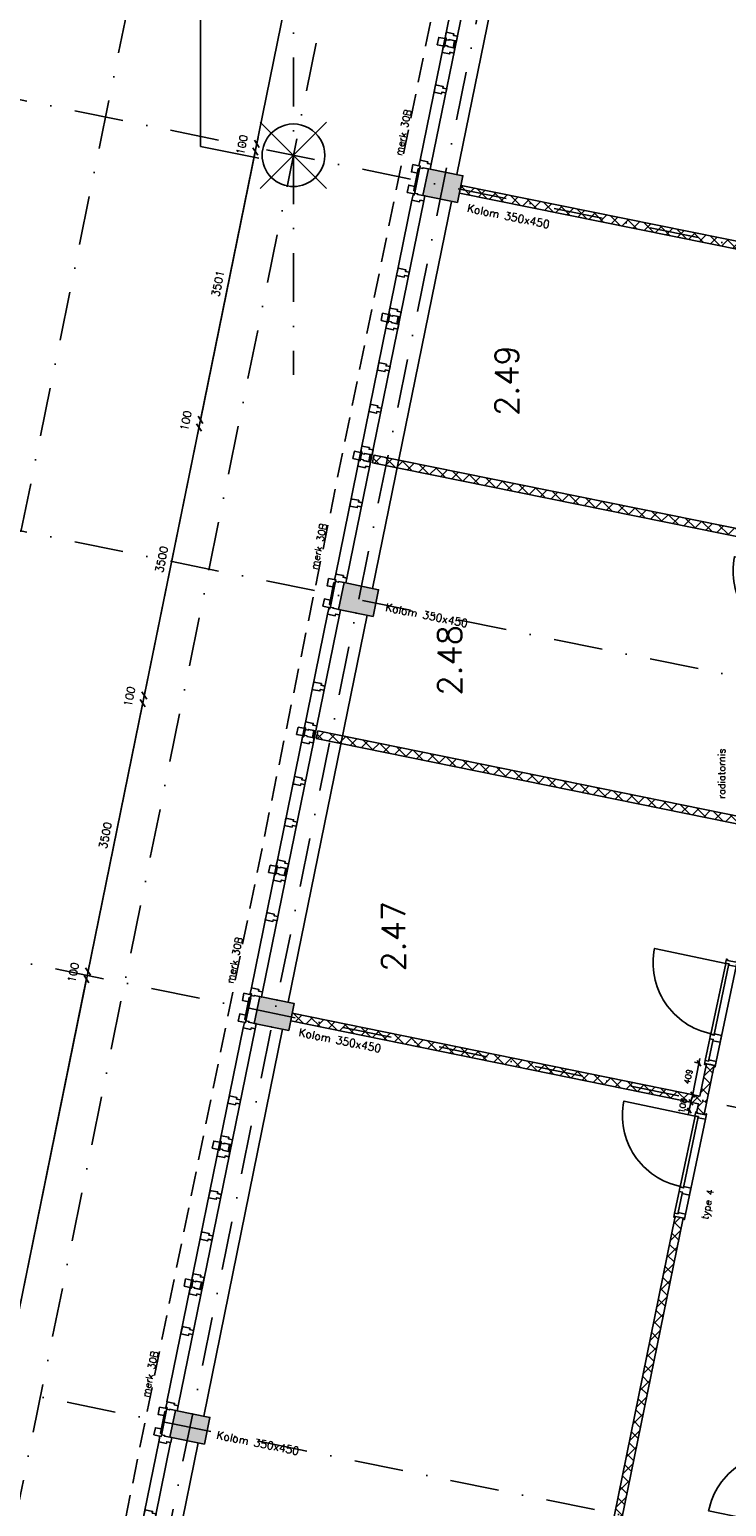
# Model space of a CAD drawing. Extents: x -33346 to 151546, y -8083 to 129543.
# Tile 46 of 68: x 24143 to 33046, y 66172 to 85055. Entities that reach past the tile are written whole.
import ezdxf

# ---------------------------------------------------------------- set-up
doc = ezdxf.new("R2010")
doc.units = 0
doc.header["$LTSCALE"] = 50
doc.header["$MEASUREMENT"] = 0
doc.header["$PDSIZE"] = -1
for name, pattern in [('HIDDEN', [9.375, 6.25, -3.125]), ('XREF2$0$DASHDOT', [25, 12.5, -6.25, 0, -6.25]), ('XREF2$0$DD1', [2.66667, 1.66667, -0.5, 0, -0.5])]:
    doc.linetypes.add(name, pattern=pattern)
doc.layers.get('0').update_dxf_attribs({"linetype": 'CONTINUOUS'})
doc.layers.get('DEFPOINTS').update_dxf_attribs({"linetype": 'CONTINUOUS'})
for name, color, linetype in [('_ARCHIEFKASTEN', 1, 'CONTINUOUS'), ('A--A22--_F123-', 9, 'CONTINUOUS'), ('A--A28--_F12--', 7, 'CONTINUOUS'), ('A--A32--_F-2--', 9, 'CONTINUOUS'), ('A--A42--_F-23-', 9, 'CONTINUOUS'), ('A--L21--', 3, 'CONTINUOUS'), ('A--L22--_F-2--', 7, 'CONTINUOUS'), ('A--L22A2_BINNENWAND', 2, 'CONTINUOUS'), ('A--L27AC2_DAKEN', 2, 'HIDDEN'), ('A--L28--_F12--', 7, 'CONTINUOUS'), ('A--L31--', 2, 'CONTINUOUS'), ('A--L31A1_BUITENKOZIJN', 1, 'CONTINUOUS'), ('A--L32--', 7, 'CONTINUOUS'), ('A--L32--_F-23-', 2, 'CONTINUOUS'), ('A--L32--_F123-', 1, 'CONTINUOUS'), ('A--L32--_F123-DRAAIR', 7, 'CONTINUOUS'), ('A--L42--', 7, 'CONTINUOUS'), ('A--L42--_F-23-', 7, 'CONTINUOUS'), ('A--M$1A-_F123-', 1, 'CONTINUOUS'), ('A--M1$A-_F123-', 1, 'CONTINUOUS'), ('A--T$1A-25_TEKST', 2, 'CONTINUOUS'), ('A--T$1A-_F123-_RNR', 4, 'CONTINUOUS'), ('A--T01A-70_TEKST', 5, 'CONTINUOUS'), ('TEKST_KOZIJNMERK', 2, 'CONTINUOUS'), ('X--LR---_CP', 7, 'CONTINUOUS'), ('XREF2$0$A--L$7A-_STRAMIEN', 1, 'XREF2$0$DASHDOT'), ('XREF2$0$A--L90--_F---402', 250, 'CONTINUOUS'), ('XREF2$0$A--L90--_F-23-', 7, 'CONTINUOUS'), ('XREF2$0$A--L90--_F123-', 7, 'CONTINUOUS'), ('XREF2$0$STRAMIEN', 1, 'XREF2$0$DD1')]:
    doc.layers.add(name, color=color, linetype=linetype)
doc.styles.add('ALFA-0_25', font='ROMANS')
doc.styles.add('B-01', font='SIMPLEX.SHX', dxfattribs={"width": 0.8, "height": 4.5})
doc.styles.add('HIEMSTRA', font='romans.shx')
doc.dimstyles.get("Standard").update_dxf_attribs({"dimscale": 40, "dimtxt": 2.5, "dimasz": 2, "dimexe": 0.3, "dimexo": 0.3, "dimgap": 2, "dimtad": 1, "dimdec": 0, "dimzin": 0, "dimtxsty": 'HIEMSTRA', "dimblk1": 'OBLIQUE', "dimblk2": 'OBLIQUE', "dimsah": 1, "dimcen": -0.09, "dimdle": 0.3, "dimse1": 1, "dimclrd": 2, "dimclre": 2, "dimclrt": 3, "dimazin": 3, "dimtfac": 1, "dimtdec": 4, "dimtofl": 0, "dimtmove": 0, "dimatfit": 3, "dimtvp": 625, "dimtolj": 1, "dimtzin": 0})
doc.dimstyles.new('STANDARD$0', dxfattribs={"dimscale": 50, "dimtxt": 2.5, "dimasz": 2, "dimexe": 2, "dimexo": 0, "dimgap": 2, "dimtad": 1, "dimdec": 0, "dimzin": 0, "dimtxsty": 'ALFA-0_25', "dimblk1": 'OBLIQUE', "dimblk2": 'OBLIQUE', "dimsah": 1, "dimcen": -3, "dimdle": 2, "dimclrd": 1, "dimclre": 1, "dimclrt": 2, "dimazin": 3, "dimtfac": 0.666667, "dimtofl": 0, "dimtmove": 0, "dimatfit": 3, "dimtvp": 0.833333, "dimtolj": 1, "dimtzin": 0})

# ---------------------------------------------------------------- blocks, each defined once
blk = doc.blocks.new('DR_930TYPE4')
at = {"layer": 'A--L32--_F123-', "color": 1}
for p, q in [((67, 0), (1307, 0)), ((1038, -139), (1322, -139)), ((1057, -94), (1307, -94))]:
    blk.add_line(p, q, dxfattribs=at)
at = {"layer": 'A--L32--_F123-'}
for points in [[(0, -9), (0, 0), (67, 0), (67, -94), (52, -94), (52, -139), (0, -139), (0, -121), (12, -121), (12, -9), (0, -9)], [(969, 0), (1055, 0), (1057, 0), (1057, -94), (1057, -94), (1040, -94), (1040, -137), (1038, -139), (986, -139), (984, -137), (984, -94), (969, -94), (967, -94), (967, 0)], [(1374, -9), (1374, 0), (1307, 0), (1307, -94), (1322, -94), (1322, -139), (1374, -139), (1374, -121), (1362, -121), (1362, -9), (1374, -9)], [(54, -96), (54, -136), (980, -136), (977, -96), (54, -96)]]:
    blk.add_lwpolyline(points, close=True, dxfattribs=at)
blk.add_point((1374, 0), dxfattribs=at)
blk.add_point((1374, 0), dxfattribs=at)
at = {"layer": 'A--L32--_F123-DRAAIR', "color": 1}
blk.add_lwpolyline([(54, -136), (54, -1066, 0.414214), (973, -136)], format="xyb", dxfattribs=at)
at = {"layer": 'X--LR---_CP', "color": 1, "linetype": 'CONTINUOUS'}
blk.add_point((0, 0), dxfattribs=at)
at = {"layer": 'X--LR---_CP', "color": 1}
blk.add_point((982, 0), dxfattribs=at)
blk = doc.blocks.new('*U895')
at = {"layer": 'A--A22--_F123-', "linetype": 'CONTINUOUS'}
h = blk.add_hatch(dxfattribs=at)
h.set_pattern_fill('ALFAKRS', color=256, scale=120, style=0)
h.set_pattern_definition([(45, (-27489.49, -72430.89), (-84.85281, 84.85281), []), (135, (-27489.49, -72430.89), (-84.85281, -84.85281), [])])
h.paths.add_polyline_path([(0, 0), (10, 49), (5218, -1012), (5257, -1071), (5198, -1110), (-10, -49)])
at = {"layer": 'A--L22--_F-2--', "color": 2, "linetype": 'CONTINUOUS'}
for points in [[(0, 0), (-10, -49), (5198, -1110), (5198, -1110)], [(0, 0), (10, 49), (5218, -1012), (5218, -1012)]]:
    blk.add_lwpolyline(points, dxfattribs=at)
blk = doc.blocks.new('*U894')
at = {"layer": 'A--A22--_F123-', "linetype": 'CONTINUOUS'}
h = blk.add_hatch(dxfattribs=at)
h.set_pattern_fill('ALFAKRS', color=256, scale=120, style=0)
h.set_pattern_definition([(45, (-27816, -76038.55), (-84.85281, 84.85281), []), (135, (-27816, -76038.55), (-84.85281, -84.85281), [])])
h.paths.add_polyline_path([(0, 0), (10, 49), (5709, -1107), (5650, -1146), (5591, -1185), (-10, -49)])
at = {"layer": 'A--L22--_F-2--', "color": 2, "linetype": 'CONTINUOUS'}
for points in [[(0, 0), (-10, -49), (5591, -1185), (5591, -1185)], [(0, 0), (10, 49), (5709, -1107), (5709, -1107)]]:
    blk.add_lwpolyline(points, dxfattribs=at)
blk = doc.blocks.new('*U893')
at = {"layer": 'A--A22--_F123-', "linetype": 'CONTINUOUS'}
h = blk.add_hatch(dxfattribs=at)
h.set_pattern_fill('ALFAKRS', color=256, scale=120, style=0)
h.set_pattern_definition([(45, (-28534.57, -79565.87), (-84.85281, 84.85281), []), (135, (-28534.57, -79565.87), (-84.85281, -84.85281), [])])
h.paths.add_polyline_path([(0, 0), (10, 49), (5611, -1087), (5650, -1146), (5591, -1185), (-10, -49)])
at = {"layer": 'A--L22--_F-2--', "color": 2, "linetype": 'CONTINUOUS'}
for points in [[(0, 0), (-10, -49), (5591, -1185), (5591, -1185)], [(0, 0), (10, 49), (5611, -1087), (5611, -1087)]]:
    blk.add_lwpolyline(points, dxfattribs=at)
blk = doc.blocks.new('*U891')
at = {"layer": 'A--A22--_F123-', "linetype": 'CONTINUOUS'}
h = blk.add_hatch(dxfattribs=at)
h.set_pattern_fill('ALFAKRS', color=256, scale=120, style=0)
h.set_pattern_definition([(45, (-32442.03, -69869.83), (-84.85281, 84.85281), []), (135, (-32442.03, -69869.83), (-84.85281, -84.85281), [])])
h.paths.add_polyline_path([(0, 0), (49, -10), (-1193, -6108), (-1242, -6098), (-1291, -6088), (-49, 10)])
at = {"layer": 'A--L22--_F-2--', "color": 2, "linetype": 'CONTINUOUS'}
for points in [[(0, 0), (-49, 10), (-1291, -6088), (-1242, -6098)], [(0, 0), (49, -10), (-1193, -6108), (-1242, -6098)]]:
    blk.add_lwpolyline(points, dxfattribs=at)
blk = doc.blocks.new('*U890')
at = {"layer": 'A--A22--_F123-', "linetype": 'CONTINUOUS'}
h = blk.add_hatch(dxfattribs=at)
h.set_pattern_fill('ALFAKRS', color=256, scale=120, style=0)
h.set_pattern_definition([(45, (-32746.59, -71360.01), (-84.85281, 84.85281), []), (135, (-32746.59, -71360.01), (-84.85281, -84.85281), [])])
h.paths.add_polyline_path([(0, 0), (49, -10), (15, -177), (-34, -167), (-83, -157), (-59, -39)])
at = {"layer": 'A--L22--_F-2--', "color": 2, "linetype": 'CONTINUOUS'}
for points in [[(-59, -39), (-59, -39), (-83, -157), (-34, -167)], [(49, -10), (49, -10), (15, -177), (-34, -167)]]:
    blk.add_lwpolyline(points, dxfattribs=at)
blk = doc.blocks.new('*U834')
at = {"layer": 'A--A22--_F123-', "linetype": 'CONTINUOUS'}
h = blk.add_hatch(dxfattribs=at)
h.set_pattern_fill('ALFAKRS', color=256, scale=120, style=0)
h.set_pattern_definition([(45, (-29645.3, -83014.09), (-84.85281, 84.85281), []), (135, (-29645.3, -83014.09), (-84.85281, -84.85281), [])])
h.paths.add_polyline_path([(0, 0), (10, 49), (5008, -964), (4998, -1013), (4988, -1062), (-10, -49)])
at = {"layer": 'A--L22--_F-2--', "color": 2, "linetype": 'CONTINUOUS'}
for points in [[(0, 0), (-10, -49), (4988, -1062), (4998, -1013)], [(0, 0), (10, 49), (5008, -964), (4998, -1013)]]:
    blk.add_lwpolyline(points, dxfattribs=at)
blk = doc.blocks.new('*U814')
at = {"layer": 'A--A22--_F123-', "linetype": 'CONTINUOUS'}
h = blk.add_hatch(dxfattribs=at)
h.set_pattern_fill('ALFAKRS', color=256, scale=120, style=0)
h.set_pattern_definition([(45, (-32840.33, -71821.62), (-84.85281, 84.85281), []), (135, (-32840.33, -71821.62), (-84.85281, -84.85281), [])])
h.paths.add_polyline_path([(0, 0), (49, -10), (-45, -472), (-94, -462), (-133, -403), (-49, 10)])
at = {"layer": 'A--L22--_F-2--', "color": 2, "linetype": 'CONTINUOUS'}
for points in [[(0, 0), (-49, 10), (-133, -403), (-133, -403)], [(0, 0), (49, -10), (-45, -472), (-45, -472)]]:
    blk.add_lwpolyline(points, dxfattribs=at)
blk = doc.blocks.new('XREF2$0$S090024-')
at = {"layer": 'XREF2$0$A--L90--_F---402', "linetype": 'CONTINUOUS'}
for points in [[(-0.000001, 5.999999), (-0.000001, -6)], [(-6.000001, 0), (5.999999, 0)]]:
    blk.add_lwpolyline(points, dxfattribs=at)
blk.add_lwpolyline([(-4.000001, 0, 1), (3.999998, 0, 1)], format="xyb", close=True, dxfattribs=at)
at = {"layer": 'XREF2$0$A--L90--_F-23-', "color": 255}
blk.add_circle((0, 0), 0.0123, dxfattribs=at)
at = {"layer": 'XREF2$0$A--L90--_F123-', "color": 2, "linetype": 'CONTINUOUS'}
for points in [[(-0.000001, 5.999999), (-0.000001, -6)], [(-6.000001, 0), (5.999999, 0)]]:
    blk.add_lwpolyline(points, dxfattribs=at)
blk.add_lwpolyline([(-4.000001, 0, 1), (3.999998, 0, 1)], format="xyb", close=True, dxfattribs=at)
blk = doc.blocks.new('XREF2')
at = {"layer": 'XREF2$0$A--L$7A-_STRAMIEN'}
for p, q in [((-38410.733, 89013.047), (-64231.371, -37744.184)), ((-46967.857, 69048.716), (-68542.883, -36866.195)), ((-44567.212, 68559.429), (-66142.131, -37354.959)), ((-48103.183, 63702.069), (-48103.183, 48393.488)), ((-33134.933, 48151.782), (-53629.97, 52326.651)), ((-33134.934, 42640.886), (-54707.823, 47035.316)), ((-39504.739, 38427.529), (-55785.676, 41743.98)), ((-40582.592, 33136.193), (-56863.529, 36452.644))]:
    blk.add_line(p, q, dxfattribs=at)
at = {"layer": 'XREF2$0$STRAMIEN', "linetype": 'XREF2$0$DASHDOT', "xscale": 100, "yscale": 100, "rotation": 315}
blk.add_blockref('XREF2$0$S090024-', (-48103.183, 51200.836), dxfattribs=at)
blk = doc.blocks.new('_OBLIQUE')
at = {"color": 0, "linetype": 'BYBLOCK'}
blk.add_line((-0.5, -0.5), (0.5, 0.5), dxfattribs=at)
blk = doc.blocks.new('*D202')
at = {"color": 2, "linetype": 'BYBLOCK'}
for p, q in [((27046, 83595), (27062, 83673)), ((27026, 83497), (27010, 83418)), ((27046, 83595), (27026, 83497))]:
    blk.add_line(p, q, dxfattribs=at)
at = {"layer": 'DEFPOINTS', "color": 0, "linetype": 'BYBLOCK'}
for p in [(27026, 83497), (27026, 83497), (27046, 83595)]:
    blk.add_point(p, dxfattribs=at)
at = {"color": 2, "linetype": 'BYBLOCK', "xscale": 80, "yscale": 80, "zscale": 80}
for p, rotation in [((27026, 83497), 78.48631538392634), ((27046, 83595), 258.4863153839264)]:
    blk.add_blockref('_OBLIQUE', p, dxfattribs=dict(at, rotation=rotation))
at = {"color": 3, "linetype": 'BYBLOCK', "insert": (26857, 83582), "char_height": 100, "attachment_point": 5, "rotation": 78.4863, "style": 'HIEMSTRA'}
blk.add_mtext('\\A1;100', dxfattribs=at)
blk = doc.blocks.new('*D203')
at = {"color": 2, "linetype": 'BYBLOCK'}
blk.add_line((27028, 83508), (26325, 80055), dxfattribs=at)
at = {"layer": 'DEFPOINTS', "color": 0, "linetype": 'BYBLOCK'}
for p in [(27026, 83497), (26327, 80067), (26327, 80067)]:
    blk.add_point(p, dxfattribs=at)
at = {"color": 2, "linetype": 'BYBLOCK', "xscale": 80, "yscale": 80, "zscale": 80}
for p, rotation in [((27026, 83497), 78.48629033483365), ((26327, 80067), 258.4862903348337)]:
    blk.add_blockref('_OBLIQUE', p, dxfattribs=dict(at, rotation=rotation))
at = {"color": 3, "linetype": 'BYBLOCK', "insert": (26549, 81808), "char_height": 100, "attachment_point": 5, "rotation": 78.4863, "style": 'HIEMSTRA'}
blk.add_mtext('\\A1;3501', dxfattribs=at)
blk = doc.blocks.new('*D204')
at = {"color": 2, "linetype": 'BYBLOCK'}
for p, q in [((26327, 80067), (26307, 79969)), ((26327, 80067), (26343, 80145)), ((26307, 79969), (26291, 79890))]:
    blk.add_line(p, q, dxfattribs=at)
at = {"layer": 'DEFPOINTS', "color": 0, "linetype": 'BYBLOCK'}
for p in [(26327, 80067), (26307, 79969), (26307, 79969)]:
    blk.add_point(p, dxfattribs=at)
at = {"color": 2, "linetype": 'BYBLOCK', "xscale": 80, "yscale": 80, "zscale": 80}
for p, rotation in [((26327, 80067), 258.4862652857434), ((26307, 79969), 78.48626528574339)]:
    blk.add_blockref('_OBLIQUE', p, dxfattribs=dict(at, rotation=rotation))
at = {"color": 3, "linetype": 'BYBLOCK', "insert": (26139, 80054), "char_height": 100, "attachment_point": 5, "rotation": 78.4863, "style": 'HIEMSTRA'}
blk.add_mtext('\\A1;100', dxfattribs=at)
blk = doc.blocks.new('*D205')
at = {"color": 2, "linetype": 'BYBLOCK'}
blk.add_line((26309, 79980), (25606, 76527), dxfattribs=at)
at = {"layer": 'DEFPOINTS', "color": 0, "linetype": 'BYBLOCK'}
for p in [(26307, 79969), (25609, 76539), (25609, 76539)]:
    blk.add_point(p, dxfattribs=at)
at = {"color": 2, "linetype": 'BYBLOCK', "xscale": 80, "yscale": 80, "zscale": 80}
for p, rotation in [((26307, 79969), 78.4862896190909), ((25609, 76539), 258.4862896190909)]:
    blk.add_blockref('_OBLIQUE', p, dxfattribs=dict(at, rotation=rotation))
at = {"color": 3, "linetype": 'BYBLOCK', "insert": (25830, 78280), "char_height": 100, "attachment_point": 5, "rotation": 78.4863, "style": 'HIEMSTRA'}
blk.add_mtext('\\A1;3500', dxfattribs=at)
blk = doc.blocks.new('*D206')
at = {"color": 2, "linetype": 'BYBLOCK'}
for p, q in [((25609, 76539), (25589, 76441)), ((25609, 76539), (25624, 76618)), ((25589, 76441), (25573, 76363))]:
    blk.add_line(p, q, dxfattribs=at)
at = {"layer": 'DEFPOINTS', "color": 0, "linetype": 'BYBLOCK'}
for p in [(25609, 76539), (25589, 76441), (25589, 76441)]:
    blk.add_point(p, dxfattribs=at)
at = {"color": 2, "linetype": 'BYBLOCK', "xscale": 80, "yscale": 80, "zscale": 80}
for p, rotation in [((25589, 76441), 78.48629033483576), ((25609, 76539), 258.4862903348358)]:
    blk.add_blockref('_OBLIQUE', p, dxfattribs=dict(at, rotation=rotation))
at = {"color": 3, "linetype": 'BYBLOCK', "insert": (25420, 76527), "char_height": 100, "attachment_point": 5, "rotation": 78.4863, "style": 'HIEMSTRA'}
blk.add_mtext('\\A1;100', dxfattribs=at)
blk = doc.blocks.new('*D207')
at = {"color": 2, "linetype": 'BYBLOCK'}
blk.add_line((25591, 76453), (24888, 73000), dxfattribs=at)
at = {"layer": 'DEFPOINTS', "color": 0, "linetype": 'BYBLOCK'}
for p in [(25589, 76441), (24890, 73011), (24890, 73011)]:
    blk.add_point(p, dxfattribs=at)
at = {"color": 2, "linetype": 'BYBLOCK', "xscale": 80, "yscale": 80, "zscale": 80}
for p, rotation in [((25589, 76441), 78.48629033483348), ((24890, 73011), 258.4862903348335)]:
    blk.add_blockref('_OBLIQUE', p, dxfattribs=dict(at, rotation=rotation))
at = {"color": 3, "linetype": 'BYBLOCK', "insert": (25112, 74752), "char_height": 100, "attachment_point": 5, "rotation": 78.4863, "style": 'HIEMSTRA'}
blk.add_mtext('\\A1;3500', dxfattribs=at)
blk = doc.blocks.new('*D208')
at = {"color": 2, "linetype": 'BYBLOCK'}
for p, q in [((24890, 73011), (24906, 73090)), ((24870, 72913), (24854, 72835)), ((24890, 73011), (24870, 72913))]:
    blk.add_line(p, q, dxfattribs=at)
at = {"layer": 'DEFPOINTS', "color": 0, "linetype": 'BYBLOCK'}
for p in [(24870, 72913), (24870, 72913), (24890, 73011)]:
    blk.add_point(p, dxfattribs=at)
at = {"color": 2, "linetype": 'BYBLOCK', "xscale": 80, "yscale": 80, "zscale": 80}
for p, rotation in [((24870, 72913), 78.48629033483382), ((24890, 73011), 258.4862903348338)]:
    blk.add_blockref('_OBLIQUE', p, dxfattribs=dict(at, rotation=rotation))
at = {"color": 3, "linetype": 'BYBLOCK', "insert": (24702, 72999), "char_height": 100, "attachment_point": 5, "rotation": 78.4863, "style": 'HIEMSTRA'}
blk.add_mtext('\\A1;100', dxfattribs=at)
blk = doc.blocks.new('*D209')
at = {"color": 2, "linetype": 'BYBLOCK'}
blk.add_line((24872, 72925), (22373, 60653), dxfattribs=at)
at = {"layer": 'DEFPOINTS', "color": 0, "linetype": 'BYBLOCK'}
for p in [(24870, 72913), (22375, 60665), (22375, 60665)]:
    blk.add_point(p, dxfattribs=at)
at = {"color": 2, "linetype": 'BYBLOCK', "xscale": 80, "yscale": 80, "zscale": 80}
for p, rotation in [((24870, 72913), 78.48629033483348), ((22375, 60665), 258.4862903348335)]:
    blk.add_blockref('_OBLIQUE', p, dxfattribs=dict(at, rotation=rotation))
at = {"color": 3, "linetype": 'BYBLOCK', "insert": (23495, 66815), "char_height": 100, "attachment_point": 5, "rotation": 78.4863, "style": 'HIEMSTRA'}
blk.add_mtext('\\A1;12500', dxfattribs=at)
blk = doc.blocks.new('KOLOM450X350')
at = {"layer": 'A--A28--_F12--', "color": 8}
for points in [[(-175, -225), (-175, 225), (175, 225)], [(-175, -225), (175, 225), (175, -225)]]:
    blk.add_solid(points, dxfattribs=at)
at = {"layer": 'A--L28--_F12--', "color": 3, "linetype": 'CONTINUOUS'}
blk.add_lwpolyline([(-175, -225), (-175, 225), (175, 225), (175, -225)], close=True, dxfattribs=at)
at = {"layer": 'X--LR---_CP'}
for p in [(-175, 0), (-175, 0), (175, 0)]:
    blk.add_point(p, dxfattribs=at)
blk = doc.blocks.new('MERK_A4')
at = {"layer": 'A--L31--', "color": 2, "linetype": 'CONTINUOUS'}
for p, q in [((598, 3420), (668, 3406)), ((650, 3316), (668, 3406)), ((683, 3403), (664, 3313)), ((668, 3406), (683, 3403)), ((664, 3313), (650, 3316)), ((239, 1657), (309, 1643)), ((290, 1552), (309, 1643)), ((305, 1549), (290, 1552)), ((323, 1640), (305, 1549)), ((309, 1643), (323, 1640))]:
    blk.add_line(p, q, dxfattribs=at)
for points in [[(1008, 4948), (995, 4885), (945, 4895), (941, 4874), (844, 4894), (858, 4966), (873, 4963), (878, 4984), (916, 4976), (914, 4968)], [(799, 3922), (810, 3974), (760, 3984), (764, 4005), (667, 4024), (652, 3953), (648, 3931), (663, 3928), (745, 3911), (749, 3932)], [(467, 3449), (448, 3356), (524, 3340), (542, 3337), (553, 3391), (561, 3430), (467, 3449)], [(563, 3515), (660, 3496), (655, 3475), (705, 3465), (693, 3401), (598, 3420), (597, 3412), (558, 3419), (562, 3439), (548, 3442)], [(510, 3257), (607, 3237), (611, 3258), (661, 3247), (674, 3311), (580, 3330), (582, 3339), (544, 3347), (540, 3327), (525, 3330)], [(553, 2714), (563, 2766), (513, 2777), (518, 2797), (420, 2817), (406, 2745), (402, 2724), (416, 2721), (499, 2704), (503, 2725)], [(444, 2182), (455, 2234), (405, 2245), (409, 2265), (312, 2285), (297, 2213), (293, 2192), (308, 2189), (390, 2172), (394, 2193)], [(203, 1752), (300, 1732), (296, 1711), (346, 1701), (333, 1638), (239, 1657), (237, 1648), (199, 1656), (203, 1675), (188, 1678)], [(108, 1685), (89, 1592), (165, 1576), (182, 1573), (193, 1628), (201, 1666), (108, 1685)], [(151, 1493), (248, 1473), (252, 1494), (302, 1484), (315, 1547), (221, 1567), (223, 1575), (184, 1583), (180, 1564), (166, 1567)], [(209, 1026), (198, 974), (148, 985), (144, 964), (47, 984), (62, 1055), (66, 1077), (81, 1074), (163, 1057), (159, 1037)], [(0, 0), (13, 64), (-37, 74), (-33, 94), (-130, 114), (-144, 43), (-130, 40), (-134, 18), (-96, 10), (-94, 19)]]:
    blk.add_lwpolyline(points, close=True, dxfattribs=at)
at = {"layer": 'A--L31A1_BUITENKOZIJN'}
for p, q in [((843, 4894), (-130, 114)), ((994, 4885), (13, 64))]:
    blk.add_line(p, q, dxfattribs=at)
at = {"layer": 'X--LR---_CP', "linetype": 'CONTINUOUS'}
blk.add_point((0, 0), dxfattribs=at)
blk = doc.blocks.new('*U653')
at = {"layer": 'A--A42--_F-23-', "linetype": 'CONTINUOUS'}
h = blk.add_hatch(dxfattribs=at)
h.set_pattern_fill('ALFALINE', color=256, scale=40, style=0)
h.set_pattern_definition([(45, (-25824.203, -67107.26), (-28.284271, 28.284271), [])])
h.paths.add_polyline_path([(0, 0), (-9, 2), (48, 281), (57, 279), (66, 277), (9, -2)])
at = {"layer": 'A--L42--_F-23-', "color": 2, "linetype": 'CONTINUOUS'}
for points in [[(0, 0), (-9, 2), (48, 281), (57, 279)], [(0, 0), (9, -2), (66, 277), (57, 279)]]:
    blk.add_lwpolyline(points, dxfattribs=at)
blk = doc.blocks.new('*U652')
at = {"layer": 'A--A42--_F-23-', "linetype": 'CONTINUOUS'}
h = blk.add_hatch(dxfattribs=at)
h.set_pattern_fill('ALFALINE', color=256, scale=40, style=0)
h.set_pattern_definition([(45, (-26902.056, -72398.595), (-28.284271, 28.284271), [])])
h.paths.add_polyline_path([(0, 0), (-9, 2), (48, 281), (57, 279), (66, 277), (9, -2)])
at = {"layer": 'A--L42--_F-23-', "color": 2, "linetype": 'CONTINUOUS'}
for points in [[(0, 0), (-9, 2), (48, 281), (57, 279)], [(0, 0), (9, -2), (66, 277), (57, 279)]]:
    blk.add_lwpolyline(points, dxfattribs=at)
blk = doc.blocks.new('*U651')
at = {"layer": 'A--A42--_F-23-', "linetype": 'CONTINUOUS'}
h = blk.add_hatch(dxfattribs=at)
h.set_pattern_fill('ALFALINE', color=256, scale=40, style=0)
h.set_pattern_definition([(45, (-28039.336, -77981.668), (-28.284271, 28.284271), [])])
h.paths.add_polyline_path([(0, 0), (9, -2), (-48, -281), (-57, -279), (-66, -277), (-9, 2)])
at = {"layer": 'A--L42--_F-23-', "color": 2, "linetype": 'CONTINUOUS'}
for points in [[(0, 0), (-9, 2), (-66, -277), (-57, -279)], [(0, 0), (9, -2), (-48, -281), (-57, -279)]]:
    blk.add_lwpolyline(points, dxfattribs=at)
blk = doc.blocks.new('*U650')
at = {"layer": 'A--A42--_F-23-', "linetype": 'CONTINUOUS'}
h = blk.add_hatch(dxfattribs=at)
h.set_pattern_fill('ALFALINE', color=256, scale=40, style=0)
h.set_pattern_definition([(45, (-29117.19, -83273.003), (-28.284271, 28.284271), [])])
h.paths.add_polyline_path([(0, 0), (9, -2), (-48, -281), (-57, -279), (-66, -277), (-9, 2)])
at = {"layer": 'A--L42--_F-23-', "color": 2, "linetype": 'CONTINUOUS'}
for points in [[(0, 0), (-9, 2), (-66, -277), (-57, -279)], [(0, 0), (9, -2), (-48, -281), (-57, -279)]]:
    blk.add_lwpolyline(points, dxfattribs=at)
blk = doc.blocks.new('*D428')
at = {"color": 1, "linetype": 'BYBLOCK'}
for p, q in [((32707, 71898), (32602, 71379)), ((32711, 71836), (32636, 71851)), ((32629, 71435), (32555, 71450))]:
    blk.add_line(p, q, dxfattribs=at)
at = {"layer": 'DEFPOINTS', "color": 0, "linetype": 'BYBLOCK'}
for p in [(32711, 71836), (32614, 71438), (32629, 71435)]:
    blk.add_point(p, dxfattribs=at)
at = {"color": 1, "linetype": 'BYBLOCK', "xscale": 60, "yscale": 60, "zscale": 60}
for p, rotation in [((32695, 71839), 78.50696820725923), ((32614, 71438), 258.5069682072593)]:
    blk.add_blockref('_OBLIQUE', p, dxfattribs=dict(at, rotation=rotation))
at = {"color": 2, "linetype": 'BYBLOCK', "insert": (32558, 71667), "char_height": 75, "attachment_point": 5, "rotation": 78.507, "style": 'ALFA-0_25'}
blk.add_mtext('\\A1;409', dxfattribs=at)
blk = doc.blocks.new('*D429')
at = {"color": 1, "linetype": 'BYBLOCK'}
for p, q in [((32593, 71340), (32605, 71399)), ((32587, 71231), (32512, 71246)), ((32608, 71337), (32534, 71352)), ((32571, 71234), (32559, 71175)), ((32593, 71340), (32571, 71234))]:
    blk.add_line(p, q, dxfattribs=at)
at = {"layer": 'DEFPOINTS', "color": 0, "linetype": 'BYBLOCK'}
for p in [(32571, 71234), (32587, 71231), (32608, 71337)]:
    blk.add_point(p, dxfattribs=at)
at = {"color": 1, "linetype": 'BYBLOCK', "xscale": 60, "yscale": 60, "zscale": 60}
for p, rotation in [((32571, 71234), 78.49709835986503), ((32593, 71340), 258.497098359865)]:
    blk.add_blockref('_OBLIQUE', p, dxfattribs=dict(at, rotation=rotation))
at = {"color": 2, "linetype": 'BYBLOCK', "insert": (32486, 71296), "char_height": 75, "attachment_point": 5, "rotation": 78.4971, "style": 'ALFA-0_25'}
blk.add_mtext('\\A1;108', dxfattribs=at)
blk = doc.blocks.new('Q0340081')
at = {"layer": 'A--A32--_F-2--'}
h = blk.add_hatch(dxfattribs=at)
h.set_pattern_fill('ALFALINE', color=9, scale=40, style=0, pattern_type=2)
h.set_pattern_definition([(45, (0, 0), (-28.2843, 28.2843), [])])
h.paths.add_polyline_path([(2, -2), (2, -42), (928, -42), (925, -2)])
at = {"layer": 'A--L32--_F-23-', "color": 2, "linetype": 'CONTINUOUS'}
blk.add_lwpolyline([(2, -2), (2, -42), (928, -42), (925, -2), (2, -2)], close=True, dxfattribs=at)
at = {"layer": 'A--L32--_F123-', "color": 1}
blk.add_lwpolyline([(2, -42), (2, -972, 0.414214), (932, -42)], format="xyb", dxfattribs=at)

msp = doc.modelspace()

# ---------------------------------------------------------------- linework, layer by layer
at = {"layer": '_ARCHIEFKASTEN'}
for points in [[(30421.7, 95166.2), (26327.6, 95166.2), (26327.6, 83816.9)], [(31495, 94481.2), (29261.3, 94481.2), (21765.2, 57681.7)], [(26327.6, 83561.8), (26327.6, 83816.9)], [(26327.6, 83561.8), (27072.6, 83410)]]:
    msp.add_lwpolyline(points, dxfattribs=at)
at = {"layer": 'A--L22A2_BINNENWAND'}
for p, q in [((29602, 83200.9), (30610.1, 88149.3)), ((29532.2, 82858), (28524.2, 77909.6)), ((27446.3, 72618.2), (28454.4, 77566.6)), ((27376.5, 72275.3), (26368.5, 67326.9)), ((25290.6, 62035.6), (26298.7, 66983.9))]:
    msp.add_line(p, q, dxfattribs=at)
for points in [[(29040.7, 83328.4), (29021.7, 83235.3), (29097.2, 83219.9), (29108.4, 83274.8), (29126, 83271.2), (29133.8, 83309.4), (29040.7, 83328.4)], [(28968.3, 82972.9), (28987.2, 83066), (29062.7, 83050.6), (29051.5, 82995.7), (29069.1, 82992.1), (29061.4, 82953.9), (28968.3, 82972.9)], [(27962.9, 78037), (27943.9, 77944), (28019.3, 77928.6), (28030.5, 77983.5), (28048.2, 77979.9), (28055.9, 78018.1), (27962.9, 78037)], [(27890.4, 77681.5), (27909.4, 77774.6), (27984.8, 77759.3), (27973.7, 77704.4), (27991.3, 77700.8), (27983.5, 77662.6), (27890.4, 77681.5)], [(26882.4, 72733.1), (26863.4, 72640), (26938.9, 72624.6), (26950.1, 72679.5), (26967.7, 72675.9), (26975.5, 72714.1), (26882.4, 72733.1)], [(26810, 72377.6), (26829, 72470.6), (26904.4, 72455.3), (26893.2, 72400.4), (26910.9, 72396.8), (26903.1, 72358.6), (26810, 72377.6)], [(25804.6, 67441.7), (25785.6, 67348.6), (25861, 67333.3), (25872.2, 67388.2), (25889.9, 67384.6), (25897.6, 67422.8), (25804.6, 67441.7)], [(25732.2, 67086.2), (25751.1, 67179.3), (25826.6, 67163.9), (25815.4, 67109.1), (25833, 67105.5), (25825.2, 67067.3), (25732.2, 67086.2)]]:
    msp.add_lwpolyline(points, close=True, dxfattribs=at)
at = {"layer": 'A--L27AC2_DAKEN'}
msp.add_lwpolyline([(38789.1, 73408), (41675.6, 73408.6), (41671.1, 94581), (31601.9, 96632.1), (24414.6, 61334.3), (24633.1, 61289.8)], dxfattribs=at)

# ---------------------------------------------------------------- block references
at = {"rotation": 78.48629033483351}
for p in [(29424.6, 83058.5), (28346.7, 77767.1), (27268.9, 72475.8), (26191, 67184.5)]:
    msp.add_blockref('KOLOM450X350', p, dxfattribs=at)
at = {"layer": 'A--L21--', "linetype": 'CONTINUOUS'}
for name, p in [('*U834', (29645.3, 83014.1)), ('*U893', (28534.6, 79565.9)), ('*U894', (27816, 76038.5)), ('*U895', (27489.5, 72430.9)), ('*U814', (32840.3, 71821.6)), ('*U890', (32746.6, 71360)), ('*U891', (32442, 69869.8))]:
    msp.add_blockref(name, p, dxfattribs=at)
at = {"layer": 'A--L31--', "linetype": 'HIDDEN', "xscale": -1}
for p, rotation in [((30270.7, 88218.5), 156.9725806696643), ((29192.8, 82927.2), 156.9725806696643), ((27037.1, 72344.5), 156.9725806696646)]:
    msp.add_blockref('MERK_A4', p, dxfattribs=dict(at, rotation=rotation))
at = {"layer": 'A--L31--', "linetype": 'HIDDEN'}
for p, rotation in [((27106.9, 72687.3), 1.758593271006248e-12), ((24951.2, 62104.6), 1.998401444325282e-12)]:
    msp.add_blockref('MERK_A4', p, dxfattribs=dict(at, rotation=rotation))
at = {"layer": 'A--L32--', "linetype": 'CONTINUOUS'}
for p, rotation in [((34203, 78155), 258.4862903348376), ((33182, 73141.3), 258.1745256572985), ((32790.7, 71188.6), 258.1745256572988)]:
    msp.add_blockref('DR_930TYPE4', p, dxfattribs=dict(at, rotation=rotation))
at = {"layer": 'A--L32--', "linetype": 'CONTINUOUS', "xscale": -1, "rotation": 258.486290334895}
msp.add_blockref('Q0340081', (33769.6, 65919.5), dxfattribs=at)
at = {"layer": 'A--L42--'}
for name, p in [('*U650', (29117.2, 83273)), ('*U651', (28039.3, 77981.7)), ('*U652', (26902.1, 72398.6)), ('*U653', (25824.2, 67107.3))]:
    msp.add_blockref(name, p, dxfattribs=at)
at = {"layer": 'A--T01A-70_TEKST', "color": 4}
msp.add_blockref('XREF2', (75617.3, 32246.9), dxfattribs=at)

# ---------------------------------------------------------------- texts
at = {"layer": 'A--T$1A-25_TEKST', "style": 'B-01'}
for p in [(29725.6, 82726.2), (28680.7, 77624.2), (27573.7, 72188.2), (26524.9, 67041.5)]:
    msp.add_text('Kolom 350x450', height=100, rotation=348.47958, dxfattribs=at).set_placement(p)
at = {"layer": 'A--T$1A-_F123-_RNR', "style": 'ALFA-0_25'}
for s, p in [('2.49', (30389.4, 80115.8)), ('2.48', (29660.9, 76539.2)), ('2.47', (28942.4, 73012.2))]:
    msp.add_text(s, height=300, rotation=90, dxfattribs=at).set_placement(p)
at = {"layer": 'TEKST_KOZIJNMERK', "style": 'B-01'}
for s, rotation, p in [('merk 30B', 78.486, (28901.7, 83437.5)), ('merk 30B', 78.486, (27823.8, 78146.1)), ('radiatornis', 90, (33029.1, 75221.4)), ('merk 30B', 78.486, (26746, 72854.8)), ('type 4', 78.486, (32810, 69836.6)), ('merk 30B', 78.486, (25668.1, 67563.5))]:
    msp.add_text(s, height=90, rotation=rotation, dxfattribs=at).set_placement(p)

# ---------------------------------------------------------------- dimensions: what is measured, and where the dimension line sits
at = {"layer": 'A--M$1A-_F123-', "linetype": 'CONTINUOUS'}
for p1, p2, picture, middle in [((27045.7, 83594.7), (27025.8, 83496.7), '*D202', (26857.4, 83582)), ((27025.8, 83496.7), (26327, 80066.5), '*D203', (26549, 81807.6)), ((26327, 80066.5), (26307.1, 79968.5), '*D204', (26138.7, 80053.9)), ((26307.1, 79968.5), (25608.5, 76539.2), '*D205', (25830.4, 78279.8)), ((25588.6, 76441.3), (24889.9, 73011.5), '*D207', (25111.8, 74752.3)), ((25608.5, 76539.2), (25588.6, 76441.3), '*D206', (25420.2, 76526.6)), ((24889.9, 73011.5), (24869.9, 72913.5), '*D208', (24701.6, 72998.8)), ((24869.9, 72913.5), (22374.9, 60665), '*D209', (23495, 66815.2))]:
    dim = msp.add_aligned_dim(p1=p1, p2=p2, distance=0, dimstyle='STANDARD', dxfattribs=at)
    dim.commit()
    dim.dimension.update_dxf_attribs({"geometry": picture, "text_midpoint": middle})
at = {"layer": 'A--M1$A-_F123-'}
for base, p1, p2, angle, picture, middle in [((32613.7, 71438.1), (32710.7, 71835.9), (32629.2, 71434.9), 258.50697, '*D428', (32558, 71667.1)), ((32571, 71234.1), (32608.1, 71337.2), (32586.5, 71231), 258.4971, '*D429', (32485.5, 71296))]:
    dim = msp.add_linear_dim(base=base, p1=p1, p2=p2, angle=angle, dimstyle='STANDARD$0', override={"dimscale": 30, "dimblk1": 'OBLIQUE', "dimblk2": 'OBLIQUE'}, dxfattribs=at)
    dim.commit()
    dim.dimension.update_dxf_attribs({"geometry": picture, "text_midpoint": middle, "dimtype": 161})

doc.saveas('drawing.dxf')
